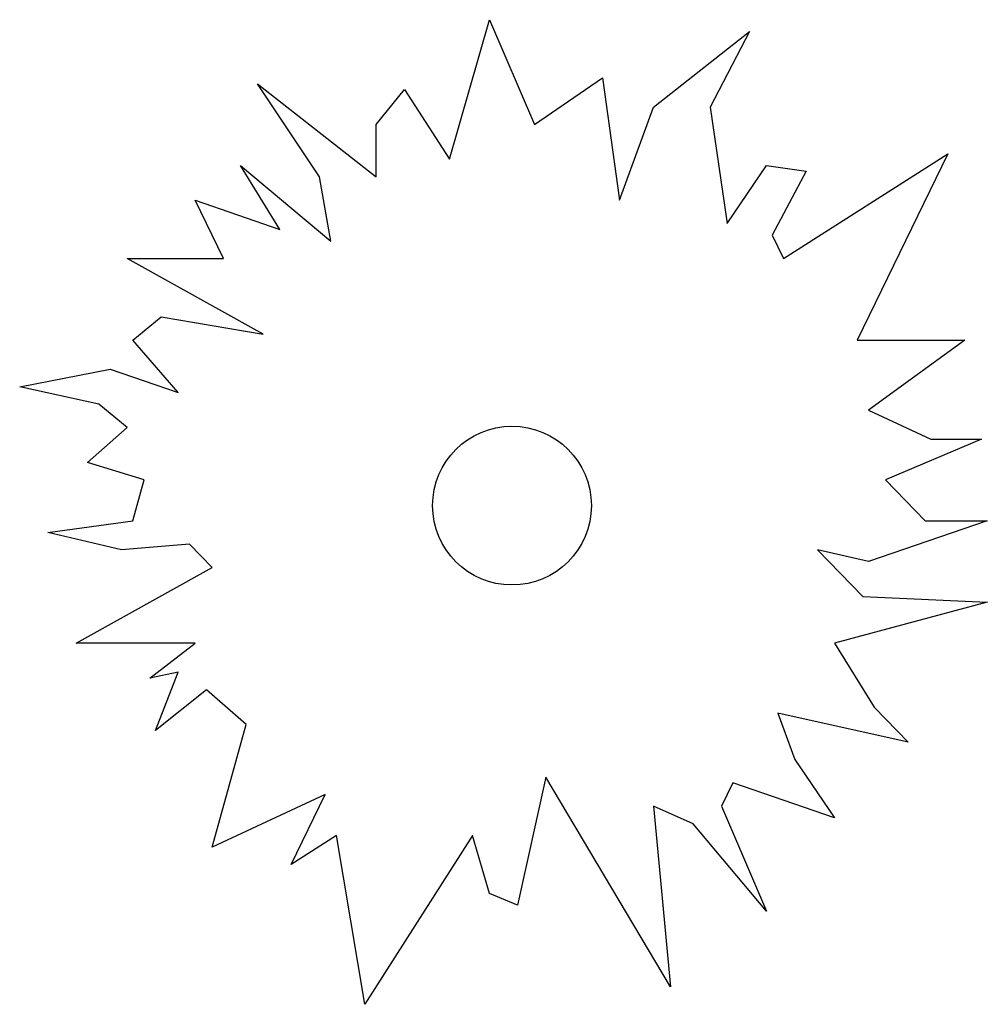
# Model space of a CAD drawing. Extents: x -37.2 to 35.9, y -37.7 to 36.7.
import ezdxf

# ---------------------------------------------------------------- set-up
doc = ezdxf.new("R2010")
doc.units = 0
doc.header["$MEASUREMENT"] = 0
doc.layers.get('0').update_dxf_attribs({"linetype": 'CONTINUOUS'})

msp = doc.modelspace()

# ---------------------------------------------------------------- linework, layer by layer
at = {"color": 7, "linetype": 'Continuous'}
for p, q in [((-4.732422, 26.170898), (-1.709961, 36.714417)), ((-1.709961, 36.714417), (1.712402, 28.789795)), ((10.696289, 30.110535), (17.968994, 35.833862)), ((17.968994, 35.833862), (14.974365, 30.110535)), ((1.712402, 28.789795), (6.846069, 32.311829)), ((6.846069, 32.311829), (8.129517, 23.066467)), ((-14.544067, 24.827515), (-19.249878, 31.871582)), ((-19.249878, 31.871582), (-10.266052, 24.827515)), ((-10.266052, 28.789795), (-8.127014, 31.431335)), ((-8.127014, 31.431335), (-4.732422, 26.170898)), ((8.129517, 23.066467), (10.696289, 30.110535)), ((14.974365, 30.110535), (16.257751, 21.30542)), ((-10.266052, 24.827515), (-10.266052, 28.789795)), ((20.535767, 18.66394), (32.942017, 26.588501)), ((32.942017, 26.588501), (26.097168, 12.500336)), ((-17.538696, 20.865173), (-20.533325, 25.708008)), ((-20.533325, 25.708008), (-13.688477, 19.98468)), ((16.257751, 21.30542), (19.25238, 25.708008)), ((19.25238, 25.708008), (22.247009, 25.267761)), ((-13.688477, 19.98468), (-14.544067, 24.827515)), ((22.247009, 25.267761), (19.680176, 20.424927)), ((-21.816711, 18.66394), (-23.95575, 23.066467)), ((-23.95575, 23.066467), (-17.538696, 20.865173)), ((19.680176, 20.424927), (20.535767, 18.66394)), ((-18.822144, 12.940613), (-29.089355, 18.66394)), ((-29.089355, 18.66394), (-21.816711, 18.66394)), ((-28.66156, 12.500336), (-26.522583, 14.261383)), ((-26.522583, 14.261383), (-18.822144, 12.940613)), ((-25.239136, 8.538055), (-28.66156, 12.500336)), ((26.097168, 12.500336), (34.225464, 12.500336)), ((34.225464, 12.500336), (26.952881, 7.217285)), ((-37.217651, 8.978302), (-30.372803, 10.299072)), ((-30.372803, 10.299072), (-25.239136, 8.538055)), ((-31.228394, 7.657532), (-37.217651, 8.978302)), ((-29.089355, 5.896515), (-31.228394, 7.657532)), ((26.952881, 7.217285), (31.658691, 5.015991)), ((-32.083984, 3.254974), (-29.089355, 5.896515)), ((35.508911, 5.015991), (28.236206, 1.934204)), ((31.658691, 5.015991), (35.508911, 5.015991)), ((-27.805969, 1.934204), (-32.083984, 3.254974)), ((-28.66156, -1.147583), (-27.805969, 1.934204)), ((28.236206, 1.934204), (31.230835, -1.147583)), ((-35.078613, -2.028076), (-28.66156, -1.147583)), ((35.936646, -1.147583), (26.952881, -4.22937)), ((31.230835, -1.147583), (35.936646, -1.147583)), ((-29.517212, -3.348846), (-35.078613, -2.028076)), ((-24.383545, -2.9086), (-29.517212, -3.348846)), ((-22.672363, -4.669617), (-24.383545, -2.9086)), ((26.952881, -4.22937), (23.1026, -3.348846)), ((23.1026, -3.348846), (26.525024, -6.870911)), ((-32.939575, -10.392944), (-22.672363, -4.669617)), ((35.936646, -7.311157), (24.385986, -10.392944)), ((26.525024, -6.870911), (35.936646, -7.311157)), ((-23.95575, -10.392944), (-32.939575, -10.392944)), ((-27.378174, -13.034485), (-23.95575, -10.392944)), ((24.385986, -10.392944), (27.380615, -15.235748)), ((-25.239136, -12.594238), (-27.378174, -13.034485)), ((-26.950317, -16.996796), (-25.239136, -12.594238)), ((-23.100098, -13.915009), (-26.950317, -16.996796)), ((-20.105469, -16.556519), (-23.100098, -13.915009)), ((27.380615, -15.235748), (29.94751, -17.877289)), ((29.94751, -17.877289), (20.107971, -15.676025)), ((20.107971, -15.676025), (21.391357, -19.198059)), ((-22.672363, -25.80191), (-20.105469, -16.556519)), ((21.391357, -19.198059), (24.385986, -23.600616)), ((2.568054, -20.518829), (0.429077, -30.204468)), ((11.979736, -36.368042), (2.568054, -20.518829)), ((16.685547, -20.959076), (15.829956, -22.720123)), ((24.385986, -23.600616), (16.685547, -20.959076)), ((-14.116272, -21.8396), (-22.672363, -25.80191)), ((-16.683105, -27.122681), (-14.116272, -21.8396)), ((13.690918, -24.040863), (10.696289, -22.720123)), ((10.696289, -22.720123), (11.979736, -36.368042)), ((15.829956, -22.720123), (19.25238, -30.644714)), ((19.25238, -30.644714), (13.690918, -24.040863)), ((-13.26062, -24.921387), (-16.683105, -27.122681)), ((-11.121643, -37.688812), (-13.26062, -24.921387)), ((-2.993408, -24.921387), (-11.121643, -37.688812)), ((-1.709961, -29.323944), (-2.993408, -24.921387)), ((0.429077, -30.204468), (-1.709961, -29.323944))]:
    msp.add_line(p, q, dxfattribs=at)
msp.add_circle((0, 0), 6, dxfattribs=at)

doc.saveas('drawing.dxf')
